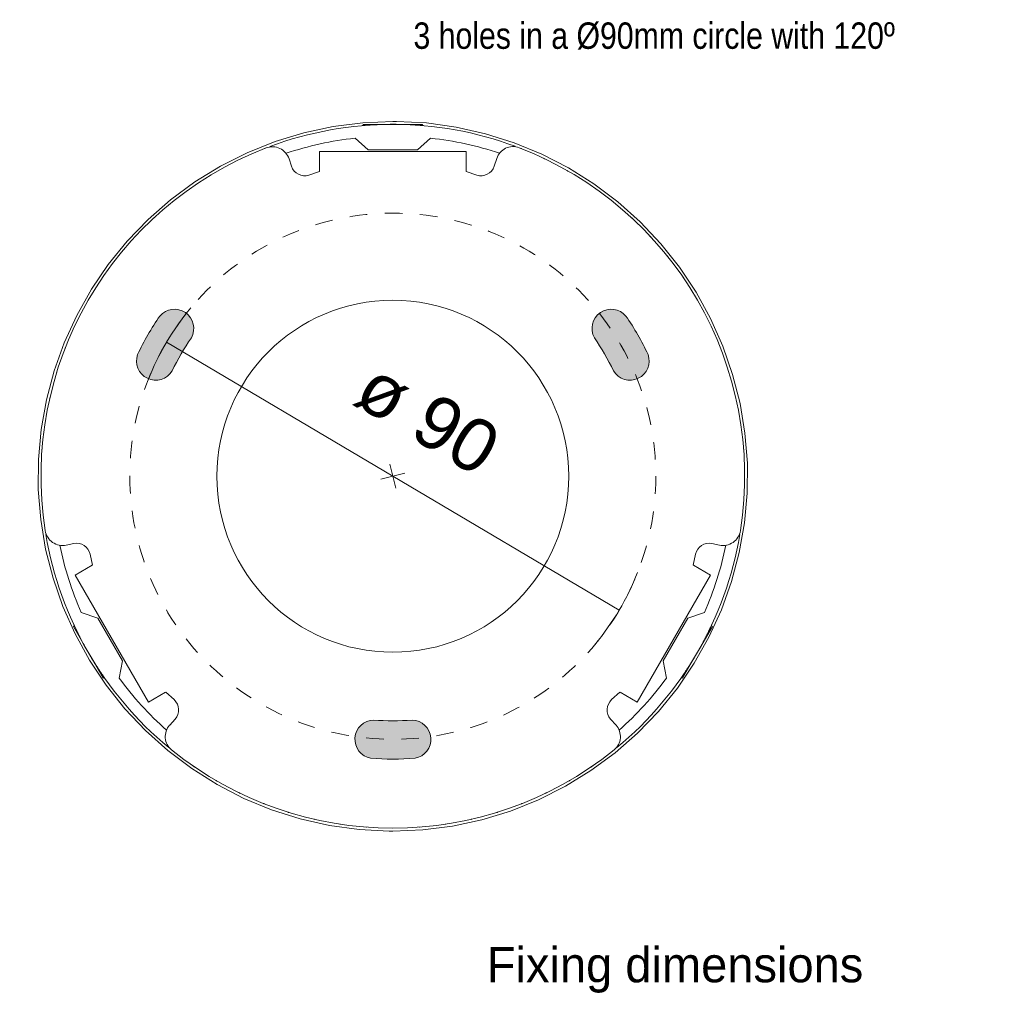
# Model space of a CAD drawing. Header units: millimetres. Extents: x -3130 to -2260, y -733 to 6585.
# Tile 3 of 3: x -2427 to -2260, y 6418 to 6585. Entities that reach past the tile are written whole.
import ezdxf

# ---------------------------------------------------------------- set-up
doc = ezdxf.new("R2010")
doc.units = ezdxf.units.MM
doc.linetypes.add('Dash', pattern=[6, 3, -3])
doc.layers.add('A-ANNO-DIMS', color=7, linetype='Dash', lineweight=9, true_color=0xd2d2d2)
for name, color, linetype, lineweight in [('A-ANNO-DIMS-3', 7, 'Continuous', 9), ('A-DETL-GENF', 7, 'Continuous', 9), ('A-DETL-THIN', 7, 'Continuous', 9), ('E-LITE-EQPM', 7, 'Continuous', 20), ('G-ANNO-TEXT', 7, 'Continuous', 9)]:
    doc.layers.add(name, color=color, linetype=linetype, lineweight=lineweight)
doc.styles.add('Arial', font='arial.ttf', dxfattribs={"height": 9})
doc.styles.add('Arial Narrow_1', font='ARIALN.TTF', dxfattribs={"height": 4.5})
doc.styles.add('Montserrat Light', font='txt', dxfattribs={"height": 6})
doc.dimstyles.new('Diameter_-_3mm_Arial', dxfattribs={"dimscale": 304.8, "dimtxt": 9.182335, "dimasz": 0, "dimexe": 0.023622, "dimexo": 0, "dimgap": 0.014764, "dimtad": 1, "dimjust": 3, "dimdec": 0, "dimzin": 0, "dimdsep": 46, "dimtxsty": 'Arial', "dimblk1": 'NONE', "dimblk2": 'NONE', "dimsah": 1, "dimcen": 0.09, "dimadec": 0, "dimazin": 0, "dimtfac": 1, "dimtdec": 4, "dimtix": 1, "dimtmove": 0, "dimatfit": 2, "dimfxl": 1, "dimtvp": 1, "dimtolj": 1, "dimtzin": 0, "dimarcsym": 2})

# ---------------------------------------------------------------- blocks, each defined once
blk = doc.blocks.new('BEACON - 71750 KILA Dark grey beacon lamp H700 smoked-476546-Planta_PDF Copy 1')
at = {"layer": 'E-LITE-EQPM', "color": 253, "true_color": 0xaaaaaa}
for p, q in [((-8.94, 59.33), (-9.03, 59.32)), ((-4.48, 59.83), (-4.53, 59.83)), ((4.53, 59.83), (4.48, 59.83)), ((9.03, 59.32), (8.94, 59.33)), ((-37.13, 41.39), (-38.06, 42.43)), ((38.06, 42.43), (37.13, 41.39)), ((-54.19, 16.85), (-41.69, 38.51)), ((-38.75, 36.81), (-41.69, 38.51)), ((-38.74, 36.8), (-37.31, 38.08)), ((37.31, 38.08), (38.74, 36.8)), ((41.69, 38.51), (38.75, 36.81)), ((41.69, 38.51), (54.19, 16.85)), ((-51.95, 29.99), (-49.41, 34.4)), ((-49.41, 34.4), (-49.22, 34.28)), ((-46.7, 34.4), (-46.09, 31.48)), ((46.09, 31.48), (46.7, 34.4)), ((49.22, 34.28), (49.41, 34.4)), ((49.41, 34.4), (51.95, 29.99)), ((-46.09, 31.48), (-50.31, 24.17)), ((50.31, 24.17), (46.09, 31.48)), ((-54.49, 25.59), (-51.95, 29.99)), ((51.95, 29.99), (54.49, 25.59)), ((-54.3, 25.48), (-54.49, 25.59)), ((54.49, 25.59), (54.3, 25.48)), ((-50.31, 24.17), (-53.14, 23.24)), ((53.14, 23.24), (50.31, 24.17)), ((-54.19, 16.85), (-51.25, 15.16)), ((51.25, 15.16), (54.19, 16.85)), ((-51.64, 13.27), (-51.24, 15.15)), ((51.24, 15.15), (51.64, 13.27)), ((-55.71, 11.73), (-54.42, 11.46)), ((54.42, 11.46), (55.71, 11.73)), ((57.33, -17.69), (57.36, -17.6)), ((-55.88, -21.85), (-55.85, -21.92)), ((55.85, -21.92), (55.87, -21.88)), ((49.53, -33.86), (49.57, -33.8)), ((-46.91, -37.41), (-46.86, -37.47)), ((-12.5, -51.95), (-14.32, -51.35)), ((-12.5, -51.96), (-12.5, -55.36)), ((14.32, -51.35), (12.5, -51.95)), ((12.5, -55.36), (12.5, -51.96)), ((-17.28, -52.86), (-17.69, -54.11)), ((17.71, -54.18), (17.28, -52.86)), ((12.5, -55.36), (-12.5, -55.36)), ((-6.44, -57.64), (-4.22, -55.65)), ((-4.22, -55.65), (0, -55.65)), ((0, -55.65), (4.22, -55.65)), ((4.22, -55.65), (6.44, -57.64)), ((-5.08, -59.99), (-5.08, -59.76)), ((0, -59.99), (-5.08, -59.99)), ((5.08, -59.99), (0, -59.99)), ((5.08, -59.76), (5.08, -59.99))]:
    blk.add_line(p, q, dxfattribs=at)
at = {"layer": 'E-LITE-EQPM', "color": 253, "true_color": 0xaaaaaa, "flags": 128}
for points in [[(0, -60.5), (-5.11, -60.28), (-10.19, -59.63), (-15.2, -58.56), (-20.09, -57.07), (-24.84, -55.16), (-29.42, -52.86), (-33.78, -50.19), (-37.9, -47.15), (-41.75, -43.78), (-45.31, -40.09), (-48.53, -36.12), (-51.41, -31.89), (-53.92, -27.43), (-56.05, -22.77), (-57.77, -17.95), (-59.08, -13.01), (-59.97, -7.96), (-60.43, -2.87), (-60.46, 2.25), (-60.05, 7.36), (-59.21, 12.41), (-57.95, 17.37), (-56.28, 22.2), (-54.2, 26.88), (-51.73, 31.37), (-48.9, 35.63), (-45.71, 39.63), (-42.2, 43.36), (-38.38, 46.77), (-34.29, 49.84), (-29.95, 52.56), (-25.4, 54.91), (-20.67, 56.86), (-15.79, 58.4), (-10.8, 59.53), (-5.73, 60.23), (-0.61, 60.5), (0, 60.5)], [(0, 60.5), (5.11, 60.28), (10.19, 59.63), (15.2, 58.56), (20.09, 57.07), (24.84, 55.16), (29.42, 52.86), (33.78, 50.19), (37.9, 47.15), (41.75, 43.78), (45.31, 40.09), (48.53, 36.12), (51.41, 31.89), (53.92, 27.43), (56.05, 22.77), (57.77, 17.95), (59.08, 13.01), (59.97, 7.96), (60.43, 2.87), (60.46, -2.25), (60.05, -7.36), (59.21, -12.41), (57.95, -17.37), (56.28, -22.2), (54.2, -26.88), (51.73, -31.37), (48.9, -35.63), (45.71, -39.63), (42.2, -43.36), (38.38, -46.77), (34.29, -49.84), (29.95, -52.56), (25.4, -54.91), (20.67, -56.86), (15.79, -58.4), (10.8, -59.53), (5.73, -60.23), (0.61, -60.5), (0, -60.5)]]:
    blk.add_lwpolyline(points, dxfattribs=at)
at = {"layer": 'E-LITE-EQPM', "color": 253, "true_color": 0xaaaaaa}
for centre, radius, start, end in [((0, 0), 60, 51.0454, 128.9546), ((0, 0), 60, 107.1429, 107.3152), ((0, 0), 60, 102.8571, 102.9861), ((0, 0), 60, 77.0139, 77.1429), ((0, 0), 60, 72.6848, 72.8571), ((0, 0), 60, 111.4286, 111.6447), ((0, 0), 60, 68.3553, 68.5714), ((0, 0), 60, 115.7143, 115.9744), ((0, 0), 60, 64.0256, 64.2857), ((0, 0), 60, 120, 120.3045), ((0, 0), 60, 59.6955, 60), ((0, 0), 60, 124.2857, 124.6349), ((0, 0), 60, 55.3651, 55.7143), ((0, 0), 60, 129.5624, 170.4636), ((-35.88, 44.38), 2.93, 128.9546, 221.8938), ((0, 0), 60, 128.5714, 128.9657), ((0, 0), 60, 51.0343, 51.4286), ((35.88, 44.38), 2.93, 318.1062, 51.0454), ((0, 0), 60, 9.5364, 50.4376), ((0, 0), 58, 131.713, 143.6206), ((0, 0), 58, 36.3794, 48.287), ((-38.88, 39.83), 2.35, 311.8938, 41.8938), ((38.88, 39.83), 2.35, 138.1062, 228.1062), ((0, 0), 30, 0, 180), ((0, 0), 58, 156.3794, 168.3079), ((0, 0), 58, 11.6921, 23.6206), ((-56.32, 8.81), 2.99, 78.1062, 171.1138), ((-53.93, 13.76), 2.35, 258.1062, 348.1062), ((53.93, 13.76), 2.35, 191.8938, 281.8938), ((56.32, 8.81), 2.99, 8.8862, 101.8938), ((0, 0), 60, 171.1138, 248.8862), ((0, 0), 60, 171.1118, 171.4286), ((0, 0), 60, 291.0454, 8.8862), ((0, 0), 60, 8.5714, 8.8882), ((0, 0), 60, 175.4335, 175.7143), ((0, 0), 60, 4.2857, 4.5627), ((0, 0), 60, 179.7549, 180), ((0, 0), 30, 180, 0), ((0, 0), 60, 360, 0.2375), ((0, 0), 60, 184.0762, 184.2857), ((0, 0), 60, 355.7143, 355.9124), ((0, 0), 60, 188.3973, 188.5714), ((0, 0), 60, 351.4286, 351.5875), ((0, 0), 60, 192.7183, 192.8571), ((0, 0), 60, 347.1429, 347.2629), ((0, 0), 60, 197.039, 197.1429), ((0, 0), 60, 321.3133, 321.4286), ((0, 0), 60, 222.8571, 222.9582), ((0, 0), 60, 316.9869, 317.1429), ((0, 0), 60, 227.1429, 227.2784), ((0, 0), 60, 312.6737, 312.8571), ((0, 0), 60, 231.4286, 231.5988), ((0, 0), 60, 308.3494, 308.5714), ((0, 0), 60, 235.7143, 235.9194), ((0, 0), 60, 304.0248, 304.2857), ((0, 0), 60, 240, 240.2402), ((-15.05, -53.58), 2.35, 71.8938, 161.8938), ((15.05, -53.58), 2.35, 18.1062, 108.1062), ((0, 0), 60, 299.7001, 300), ((0, 0), 60, 244.2857, 244.5612), ((-20.54, -53.18), 2.99, 248.8862, 341.8938), ((0, 0), 58, 251.6921, 263.6206), ((0, 0), 58, 276.3794, 288.287), ((20.5, -53.27), 2.93, 198.1062, 291.0454), ((0, 0), 60, 295.3751, 295.7143), ((0, 0), 60, 248.5714, 248.8823), ((0, 0), 60, 249.5604, 270), ((0, 0), 60, 270, 290.3676), ((0, 0), 60, 291.0501, 291.4286)]:
    blk.add_arc(centre, radius, start, end, dxfattribs=at)
for points, knots in [([(-51.96, 30), (-51.8, 30.27), (-51.49, 30.81), (-51.04, 31.55), (-50.59, 32.26), (-50.18, 32.89), (-49.83, 33.43), (-49.53, 33.87), (-49.31, 34.19), (-49.16, 34.4), (-49.13, 34.45), (-49.16, 34.39), (-49.2, 34.35), (-49.21, 34.32)], [0, 0, 0, 0, 0.0555556, 0.1111111, 0.1666667, 0.2222222, 0.2777778, 0.3333333, 0.3888889, 0.4444444, 0.5138889, 0.5486111, 0.5707731, 0.5707731, 0.5707731, 0.5707731]), ([(49.21, 34.32), (49.2, 34.34), (49.15, 34.42), (49.13, 34.45), (49.17, 34.39), (49.26, 34.26), (49.46, 33.97), (49.82, 33.44), (50.27, 32.75), (51, 31.63), (51.56, 30.69), (51.96, 30)], [0.4292269, 0.4292269, 0.4292269, 0.4292269, 0.4444444, 0.5138889, 0.5486111, 0.5833333, 0.6527778, 0.7222222, 0.7916667, 0.8611111, 1, 1, 1, 1]), ([(-54.33, 25.46), (-54.34, 25.44), (-54.38, 25.36), (-54.4, 25.32), (-54.37, 25.39), (-54.3, 25.53), (-54.15, 25.85), (-53.87, 26.43), (-53.5, 27.16), (-52.89, 28.35), (-52.36, 29.31), (-51.96, 30)], [0.4292269, 0.4292269, 0.4292269, 0.4292269, 0.4444444, 0.5138889, 0.5486111, 0.5833333, 0.6527778, 0.7222222, 0.7916667, 0.8611111, 1, 1, 1, 1]), ([(51.96, 30), (52.12, 29.73), (52.42, 29.19), (52.84, 28.43), (53.23, 27.69), (53.58, 27.01), (53.86, 26.43), (54.1, 25.96), (54.26, 25.61), (54.37, 25.37), (54.4, 25.32), (54.37, 25.38), (54.34, 25.43), (54.33, 25.46)], [0, 0, 0, 0, 0.0555556, 0.1111111, 0.1666667, 0.2222222, 0.2777778, 0.3333333, 0.3888889, 0.4444444, 0.5138889, 0.5486111, 0.5707731, 0.5707731, 0.5707731, 0.5707731]), ([(0, -60), (-0.63, -60), (-1.52, -59.99), (-2.64, -59.94), (-3.39, -59.91), (-4.04, -59.86), (-4.57, -59.83), (-4.95, -59.8), (-5.22, -59.77), (-5.27, -59.77), (-5.2, -59.77), (-5.15, -59.78), (-5.12, -59.78)], [0, 0, 0, 0, 0.1111111, 0.1666667, 0.2222222, 0.2777778, 0.3333333, 0.3888889, 0.4444444, 0.5138889, 0.5486111, 0.570814, 0.570814, 0.570814, 0.570814]), ([(5.12, -59.78), (5.14, -59.78), (5.23, -59.77), (5.27, -59.77), (5.2, -59.77), (5.04, -59.79), (4.69, -59.82), (4.05, -59.86), (3.23, -59.92), (1.89, -59.98), (0.79, -60), (0, -60)], [0.429186, 0.429186, 0.429186, 0.429186, 0.4444444, 0.5138889, 0.5486111, 0.5833333, 0.6527778, 0.7222222, 0.7916667, 0.8611111, 1, 1, 1, 1])]:
    blk.add_open_spline(points, degree=3, knots=knots, dxfattribs=at)
blk = doc.blocks.new('DIMBLOCK6-Planta_PDF Copy 1')
at = {"layer": 'A-ANNO-DIMS-3', "color": 8, "true_color": 0x787878}
for p, q in [((-2363.8, 6506.73), (-2402.38, 6529.58)), ((-2363.27, 6504.68), (-2364.32, 6508.79)), ((-2361.74, 6507.26), (-2365.85, 6506.21)), ((-2363.8, 6506.73), (-2325.21, 6483.88))]:
    blk.add_line(p, q, dxfattribs=at)
for start, end in [(140.171, 158.5688), (320.171, 338.5688)]:
    blk.add_arc((-2363.8, 6506.73), 44.85, start, end, dxfattribs=at)
at = {"layer": 'A-ANNO-DIMS-3', "color": 0, "insert": (-2366.31, 6527.03), "char_height": 9, "width": 30.005, "attachment_point": 1, "rotation": 329.3699, "line_spacing_factor": 0.941778, "style": 'Arial'}
blk.add_mtext('ø 90', dxfattribs=at)
blk = doc.blocks.new('_None')

msp = doc.modelspace()

# ---------------------------------------------------------------- hatches: boundary and pattern name
at = {"layer": 'A-DETL-GENF', "true_color": 0xc0c0c0}
h = msp.add_hatch(color=9, dxfattribs=at)
h.paths.add_polyline_path([(-2363.8, 6458.5), (-2360.01, 6458.65), (-2359.25, 6458.89), (-2358.56, 6459.31), (-2358, 6459.88), (-2357.59, 6460.57), (-2357.37, 6461.34), (-2357.33, 6462.14), (-2357.49, 6462.92), (-2357.84, 6463.65), (-2358.35, 6464.26), (-2358.99, 6464.74), (-2359.73, 6465.04), (-2360.52, 6465.16), (-2363.8, 6465.03), (-2367.07, 6465.16), (-2367.86, 6465.04), (-2368.6, 6464.74), (-2369.25, 6464.26), (-2369.76, 6463.65), (-2370.1, 6462.92), (-2370.26, 6462.14), (-2370.23, 6461.34), (-2370, 6460.57), (-2369.59, 6459.88), (-2369.03, 6459.31), (-2368.35, 6458.89), (-2367.58, 6458.65)])
h.paths.add_polyline_path([(-2323.5, 6523.11), (-2322.7, 6523.18), (-2321.94, 6523.43), (-2321.27, 6523.86), (-2320.72, 6524.44), (-2320.32, 6525.14), (-2320.11, 6525.91), (-2320.09, 6526.71), (-2320.27, 6527.49), (-2322.03, 6530.85), (-2324.05, 6534.05), (-2324.64, 6534.59), (-2325.34, 6534.98), (-2326.12, 6535.18), (-2326.92, 6535.18), (-2327.7, 6535), (-2328.41, 6534.63), (-2329.01, 6534.1), (-2329.46, 6533.44), (-2329.74, 6532.69), (-2329.83, 6531.89), (-2329.73, 6531.1), (-2329.43, 6530.35), (-2327.57, 6527.37), (-2326.16, 6524.68), (-2325.66, 6524.06), (-2325.03, 6523.57), (-2324.29, 6523.25)])
h.paths.add_polyline_path([(-2404.09, 6523.11), (-2403.3, 6523.25), (-2402.57, 6523.57), (-2401.93, 6524.06), (-2401.44, 6524.68), (-2399.91, 6527.58), (-2398.16, 6530.35), (-2397.87, 6531.1), (-2397.76, 6531.89), (-2397.85, 6532.69), (-2398.13, 6533.44), (-2398.58, 6534.1), (-2399.23, 6534.65), (-2399.89, 6535), (-2400.67, 6535.18), (-2401.47, 6535.18), (-2402.25, 6534.98), (-2402.95, 6534.59), (-2403.54, 6534.05), (-2405.56, 6530.85), (-2407.33, 6527.49), (-2407.5, 6526.71), (-2407.48, 6525.91), (-2407.26, 6525.12), (-2406.87, 6524.44), (-2406.32, 6523.86), (-2405.65, 6523.43), (-2404.89, 6523.18), (-2404.35, 6523.13)])

# ---------------------------------------------------------------- linework, layer by layer
at = {"layer": 'A-ANNO-DIMS'}
msp.add_circle((-2363.8, 6506.73), 44.85, dxfattribs=at)
at = {"layer": 'A-DETL-THIN'}
for centre, radius, start, end in [((-2363.8, 6506.73), 48.23, 145.4975, 154.5025), ((-2401.04, 6531.92), 3.28, 331.4048, 139.5901), ((-2326.55, 6531.92), 3.28, 40.4099, 208.5952), ((-2363.8, 6506.73), 48.23, 25.4975, 34.5025), ((-2363.8, 6506.73), 41.7, 145.4975, 154.5025), ((-2363.8, 6506.73), 41.7, 25.4975, 34.5025), ((-2404.24, 6526.39), 3.28, 160.4099, 328.5952), ((-2323.36, 6526.39), 3.28, 211.4048, 19.5901), ((-2366.99, 6461.88), 3.28, 91.4048, 259.5901), ((-2363.8, 6506.73), 41.7, 265.4975, 274.5025), ((-2360.6, 6461.88), 3.28, 280.4099, 88.5952), ((-2363.8, 6506.73), 48.23, 265.4975, 274.5025)]:
    msp.add_arc(centre, radius, start, end, dxfattribs=at)

# ---------------------------------------------------------------- block references
at = {"layer": 'E-LITE-EQPM', "color": 253, "true_color": 0xaaaaaa, "extrusion": (0, 0, -1), "rotation": 180}
msp.add_blockref('BEACON - 71750 KILA Dark grey beacon lamp H700 smoked-476546-Planta_PDF Copy 1', (2363.8, 6506.73), dxfattribs=at)

# ---------------------------------------------------------------- texts
at = {"layer": 'G-ANNO-TEXT', "color": 251, "true_color": 0x5b5b5b, "attachment_point": 1}
for s, insert, char_height, width, style in [('3 holes in a Ø90mm circle with 120º', (-2360.28, 6584.1), 4.5, 101.4936, 'Arial Narrow_1'), ('Fixing dimensions', (-2347.78, 6426.46), 6, 93.7974, 'Montserrat Light')]:
    msp.add_mtext(s, dxfattribs=dict(at, insert=insert, char_height=char_height, width=width, style=style))

# ---------------------------------------------------------------- dimensions: what is measured, and where the dimension line sits
at = {"layer": 'A-ANNO-DIMS', "color": 8, "linetype": 'Continuous', "true_color": 0x787878}
dim = msp.add_diameter_dim_2p(p1=(-2402.38, 6529.58), p2=(-2325.21, 6483.88), dimstyle='Diameter_-_3mm_Arial', override={"dimpost": 'ø<>'}, dxfattribs=at)
dim.commit()
dim.dimension.update_dxf_attribs({"geometry": 'DIMBLOCK6-Planta_PDF Copy 1', "text_midpoint": (-2359.08, 6514.7)})

doc.saveas('drawing.dxf')
